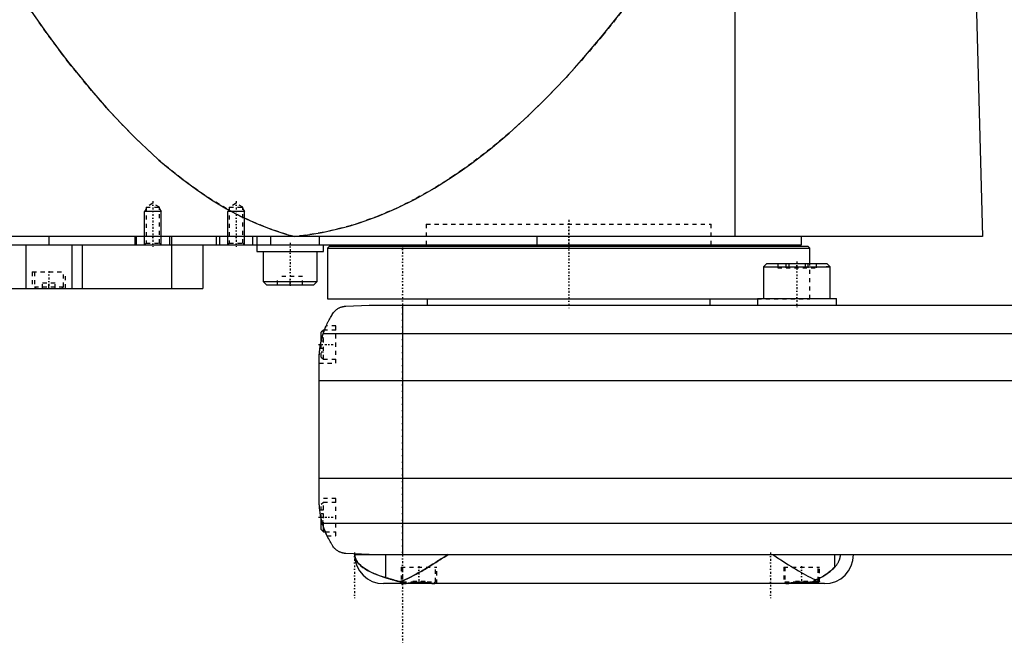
# Model space of a CAD drawing. Extents: x -502 to 174, y -139 to 498.
# Tile 2 of 7: x -332 to -95, y -81 to 69. Entities that reach past the tile are written whole.
import ezdxf

# ---------------------------------------------------------------- set-up
doc = ezdxf.new("R2010")
doc.units = 0
doc.linetypes.add('CENTER', pattern=[1.5, 0.45, -0.5, 0.05, -0.5])
doc.linetypes.add('DASHED', pattern=[2, 1, -1])
for name, color, linetype in [('AM_0', 7, 'CONTINUOUS'), ('AM_10', 7, 'CONTINUOUS'), ('AM_3', 7, 'DASHED'), ('AM_7', 7, 'CENTER')]:
    doc.layers.add(name, color=color, linetype=linetype)

msp = doc.modelspace()

# ---------------------------------------------------------------- linework, layer by layer
at = {"layer": 'AM_0', "color": 7, "linetype": 'CONTINUOUS'}
for p, q in [((-160, 16.5), (-160, 75.49)), ((-102, 73.35), (-100.5, 16.5)), ((-100.5, 16.5), (-502, 16.5)), ((-498, 14.5), (-144, 14.5)), ((-330.52, 14.5), (-330.52, 4)), ((-325, 16.5), (-325, 14.5)), ((-319.48, 14.5), (-319.48, 4)), ((-317, 14.5), (-317, 4)), ((-304.35, 16.5), (-304.35, 14.5)), ((-304, 16.5), (-304, 14.5)), ((-296, 16.5), (-296, 14.5)), ((-295.51, 14.5), (-295.51, 4)), ((-295.5, 16.5), (-295.5, 14.5)), ((-288, 14.5), (-288, 4)), ((-284.75, 16.5), (-284.75, 14.5)), ((-284, 16.5), (-284, 14.5)), ((-276, 16.5), (-276, 14.5)), ((-275, 16.5), (-275, 12.9)), ((-271.73, 16.5), (-271.73, 14.5)), ((-260.01, 16.5), (-260.01, 14.5)), ((-259, 12.9), (-259, 14.5)), ((-234.25, 14.5), (-234.25, 14.2)), ((-207.66, 16.5), (-207.66, 14.5)), ((-165.75, 14.2), (-165.75, 14.5)), ((-144, 14.5), (-144, 16.5)), ((-275, 12.9), (-259, 12.9)), ((-273.5, 12.9), (-273.5, 5.7)), ((-260.5, 5.7), (-260.5, 12.9)), ((-257.5, 14.2), (-258, 13.7)), ((-258, 13.7), (-258, 1.5)), ((-258, 13.7), (-142, 13.7)), ((-257.5, 14.2), (-142.5, 14.2)), ((-142, 13.7), (-142.5, 14.2)), ((-142, 10), (-142, 13.7)), ((-152.32, 10), (-153.12, 9.2)), ((-152.32, 10), (-137.92, 10)), ((-137.12, 9.2), (-137.92, 10)), ((-153.12, 9.2), (-153.12, 1.6)), ((-153.12, 9.2), (-137.12, 9.2)), ((-137.12, 1.6), (-137.12, 9.2)), ((-273.5, 5.7), (-272.7, 4.9)), ((-273.5, 5.7), (-260.5, 5.7)), ((-272.7, 4.9), (-261.3, 4.9)), ((-261.3, 4.9), (-260.5, 5.7)), ((-484.3, 4), (-288, 4)), ((-258, 1.5), (-154.62, 1.5)), ((-253.58, -0.25), (-248, 0)), ((-248, 0), (58, 0)), ((-234, 1.5), (-234, 0)), ((-166, 0), (-166, 1.5)), ((-154.62, 1.6), (-154.62, 0)), ((-154.62, 1.6), (-135.62, 1.6)), ((-135.62, 0), (-135.62, 1.6)), ((-240, 0), (-240, -60)), ((-259, -6), (-259.5, -6.5)), ((-259.5, -8.59), (-259.5, -6.5)), ((-259.01, -6.81), (69.01, -6.81)), ((-258.72, -6), (-259, -6)), ((-259, -6.79), (-259, -6)), ((-260, -46.97), (-260, -13.03)), ((-260, -18.16), (70, -18.16)), ((-260, -41.62), (70, -41.62)), ((-259.5, -54), (-259.5, -51.41)), ((-259.5, -54), (-259, -54.5)), ((-259.24, -52.43), (69.24, -52.43)), ((-259, -54.5), (-259, -53.21)), ((-259, -54.5), (-258.53, -54.5)), ((-248, -60), (-253.58, -59.75)), ((-251.5, -60), (58, -60)), ((-243.98, -65.57), (-243.98, -60)), ((-136.02, -63.01), (-136.02, -60)), ((-147.6, -67), (-244.5, -67)), ((-239.66, -66.94), (-239.6, -67)), ((-232.4, -67), (-232.39, -66.99)), ((-147.61, -66.99), (-147.6, -67)), ((-138.5, -67), (-147.6, -67)), ((-141.02, -66.6), (-140, -66.6)), ((-140.4, -67), (-140, -66.6)), ((-140, -66.6), (-140, -66.38))]:
    msp.add_line(p, q, dxfattribs=at)
for points in [[(-331.04, 73.35, 0), (-329.24, 70.69, 0), (-325.62, 65.55, 0), (-322.01, 60.66, 0), (-320.21, 58.31, 0), (-318.4, 56.02, 0), (-314.79, 51.62, 0), (-311.17, 47.47, 0), (-307.56, 43.57, 0), (-303.95, 39.92, 0), (-300.33, 36.51, 0), (-298.53, 34.9, 0), (-296.72, 33.35, 0), (-293.11, 30.44, 0), (-289.49, 27.78, 0), (-285.88, 25.36, 0), (-282.26, 23.19, 0), (-278.65, 21.27, 0), (-276.84, 20.41, 0), (-275.04, 19.6, 0), (-271.42, 18.17, 0), (-267.81, 17, 0), (-266, 16.5, 0)], [(-266, 16.5, 0), (-263.75, 16.74, 0), (-259.26, 17.45, 0), (-254.77, 18.47, 0), (-252.52, 19.09, 0), (-250.27, 19.79, 0), (-245.78, 21.42, 0), (-241.29, 23.35, 0), (-236.8, 25.59, 0), (-232.3, 28.14, 0), (-227.81, 30.99, 0), (-225.56, 32.53, 0), (-223.32, 34.15, 0), (-218.83, 37.61, 0), (-214.33, 41.38, 0), (-209.84, 45.46, 0), (-205.35, 49.84, 0), (-200.86, 54.53, 0), (-198.61, 56.99, 0), (-196.37, 59.53, 0), (-191.88, 64.83, 0), (-187.39, 70.43, 0), (-185.14, 73.35, 0)], [(-259.01, -6.81, 0), (-258.95, -6.65, 0), (-258.84, -6.32, 0), (-258.72, -5.99, 0), (-258.66, -5.83, 0), (-258.59, -5.66, 0), (-258.46, -5.34, 0), (-258.33, -5.03, 0), (-258.19, -4.72, 0), (-258.05, -4.42, 0), (-257.91, -4.12, 0), (-257.83, -3.97, 0), (-257.76, -3.83, 0), (-257.61, -3.55, 0), (-257.46, -3.27, 0), (-257.3, -3, 0), (-257.15, -2.74, 0), (-257, -2.49, 0), (-256.92, -2.37, 0), (-256.85, -2.25, 0), (-256.7, -2.02, 0), (-256.55, -1.8, 0), (-256.48, -1.69, 0)], [(-256.48, -1.69, 0), (-256.4, -1.61, 0), (-256.26, -1.45, 0), (-256.11, -1.31, 0), (-256.03, -1.24, 0), (-255.95, -1.17, 0), (-255.8, -1.05, 0), (-255.64, -0.94, 0), (-255.49, -0.84, 0), (-255.33, -0.75, 0), (-255.18, -0.67, 0), (-255.1, -0.63, 0), (-255.02, -0.59, 0), (-254.87, -0.53, 0), (-254.72, -0.48, 0), (-254.57, -0.42, 0), (-254.47, -0.4, 0), (-254.44, -0.39, 0), (-254.42, -0.38, 0), (-254.4, -0.38, 0), (-254.39, -0.37, 0), (-254.36, -0.37, 0), (-254.33, -0.36, 0), (-254.3, -0.35, 0), (-254.28, -0.35, 0), (-254.25, -0.34, 0), (-254.23, -0.34, 0), (-254.22, -0.33, 0), (-254.19, -0.33, 0), (-254.16, -0.32, 0), (-254.14, -0.32, 0), (-254.13, -0.32, 0), (-254.1, -0.31, 0), (-254.07, -0.31, 0), (-254.05, -0.3, 0), (-254.04, -0.3, 0), (-254.01, -0.3, 0), (-253.98, -0.29, 0), (-253.95, -0.29, 0), (-253.92, -0.28, 0), (-253.88, -0.28, 0), (-253.87, -0.28, 0), (-253.85, -0.28, 0), (-253.82, -0.27, 0), (-253.79, -0.27, 0), (-253.76, -0.27, 0), (-253.73, -0.26, 0), (-253.69, -0.26, 0), (-253.68, -0.26, 0), (-253.66, -0.26, 0), (-253.63, -0.26, 0), (-253.6, -0.25, 0), (-253.58, -0.25, 0)], [(-260, -13.03, 0), (-260, -12.86, 0), (-259.99, -12.52, 0), (-259.98, -12.18, 0), (-259.97, -12.01, 0), (-259.96, -11.84, 0), (-259.94, -11.5, 0), (-259.91, -11.15, 0), (-259.88, -10.81, 0), (-259.83, -10.46, 0), (-259.79, -10.12, 0), (-259.76, -9.94, 0), (-259.73, -9.77, 0), (-259.67, -9.42, 0), (-259.6, -9.07, 0), (-259.53, -8.72, 0), (-259.45, -8.37, 0), (-259.36, -8.03, 0), (-259.32, -7.85, 0), (-259.27, -7.68, 0), (-259.17, -7.33, 0), (-259.06, -6.99, 0), (-259.01, -6.81, 0)], [(-258.72, -6, 0), (-258.7, -5.95, 0), (-258.66, -5.85, 0), (-258.63, -5.75, 0), (-258.61, -5.71, 0), (-258.59, -5.66, 0), (-258.56, -5.58, 0), (-258.53, -5.49, 0), (-258.49, -5.42, 0), (-258.47, -5.35, 0), (-258.44, -5.29, 0), (-258.43, -5.26, 0), (-258.42, -5.23, 0), (-258.39, -5.18, 0), (-258.37, -5.13, 0), (-258.36, -5.09, 0), (-258.34, -5.06, 0), (-258.33, -5.04, 0), (-258.33, -5.03, 0), (-258.32, -5.02, 0), (-258.32, -5.01, 0), (-258.32, -5, 0), (-258.32, -5, 0)], [(-260, -13.03, 0), (-260, -12.94, 0), (-260, -12.76, 0), (-259.99, -12.57, 0), (-259.99, -12.47, 0), (-259.99, -12.36, 0), (-259.98, -12.14, 0), (-259.97, -11.91, 0), (-259.95, -11.67, 0), (-259.93, -11.42, 0), (-259.91, -11.15, 0), (-259.9, -11.02, 0), (-259.88, -10.89, 0), (-259.85, -10.62, 0), (-259.82, -10.34, 0), (-259.78, -10.07, 0), (-259.74, -9.8, 0), (-259.69, -9.53, 0), (-259.67, -9.4, 0), (-259.64, -9.26, 0), (-259.59, -8.99, 0), (-259.53, -8.72, 0), (-259.5, -8.59, 0)], [(-259.5, -51.41, 0), (-259.53, -51.27, 0), (-259.59, -50.98, 0), (-259.65, -50.69, 0), (-259.68, -50.54, 0), (-259.7, -50.4, 0), (-259.75, -50.1, 0), (-259.8, -49.81, 0), (-259.84, -49.51, 0), (-259.87, -49.23, 0), (-259.9, -48.95, 0), (-259.91, -48.81, 0), (-259.93, -48.68, 0), (-259.95, -48.43, 0), (-259.96, -48.18, 0), (-259.98, -47.96, 0), (-259.98, -47.75, 0), (-259.99, -47.55, 0), (-259.99, -47.46, 0), (-260, -47.37, 0), (-260, -47.19, 0), (-260, -47.04, 0), (-260, -46.97, 0)], [(-259.5, -51.41, 0), (-259.53, -51.27, 0), (-259.59, -50.98, 0), (-259.65, -50.69, 0), (-259.68, -50.54, 0), (-259.7, -50.4, 0), (-259.75, -50.1, 0), (-259.8, -49.81, 0), (-259.84, -49.51, 0), (-259.87, -49.23, 0), (-259.9, -48.95, 0), (-259.91, -48.81, 0), (-259.93, -48.68, 0), (-259.95, -48.43, 0), (-259.96, -48.18, 0), (-259.98, -47.96, 0), (-259.98, -47.75, 0), (-259.99, -47.55, 0), (-259.99, -47.46, 0), (-260, -47.37, 0), (-260, -47.19, 0), (-260, -47.04, 0), (-260, -46.97, 0)], [(-256.48, -58.31, 0), (-256.55, -58.19, 0), (-256.72, -57.95, 0), (-256.88, -57.69, 0), (-256.97, -57.56, 0), (-257.05, -57.42, 0), (-257.22, -57.14, 0), (-257.39, -56.85, 0), (-257.56, -56.55, 0), (-257.72, -56.24, 0), (-257.89, -55.91, 0), (-257.97, -55.75, 0), (-258.05, -55.58, 0), (-258.21, -55.24, 0), (-258.37, -54.88, 0), (-258.52, -54.53, 0), (-258.66, -54.16, 0), (-258.8, -53.78, 0), (-258.87, -53.6, 0), (-258.94, -53.4, 0), (-259.06, -53.02, 0), (-259.18, -52.62, 0), (-259.24, -52.43, 0)], [(-258.09, -55.5, 0), (-258.09, -55.5, 0), (-258.09, -55.49, 0), (-258.1, -55.48, 0), (-258.1, -55.47, 0), (-258.11, -55.46, 0), (-258.12, -55.44, 0), (-258.13, -55.4, 0), (-258.15, -55.37, 0), (-258.17, -55.32, 0), (-258.2, -55.27, 0), (-258.21, -55.24, 0), (-258.22, -55.21, 0), (-258.25, -55.15, 0), (-258.28, -55.08, 0), (-258.31, -55, 0), (-258.35, -54.92, 0), (-258.39, -54.84, 0), (-258.41, -54.79, 0), (-258.43, -54.75, 0), (-258.47, -54.65, 0), (-258.51, -54.55, 0), (-258.53, -54.5, 0)], [(-253.58, -59.75, 0), (-253.6, -59.75, 0), (-253.63, -59.74, 0), (-253.67, -59.74, 0), (-253.68, -59.74, 0), (-253.7, -59.74, 0), (-253.73, -59.74, 0), (-253.76, -59.73, 0), (-253.8, -59.73, 0), (-253.83, -59.73, 0), (-253.86, -59.72, 0), (-253.88, -59.72, 0), (-253.9, -59.72, 0), (-253.93, -59.71, 0), (-253.96, -59.71, 0), (-253.99, -59.71, 0), (-254.02, -59.7, 0), (-254.06, -59.7, 0), (-254.07, -59.69, 0), (-254.09, -59.69, 0), (-254.12, -59.68, 0), (-254.15, -59.68, 0), (-254.16, -59.68, 0), (-254.18, -59.67, 0), (-254.21, -59.67, 0), (-254.24, -59.66, 0), (-254.25, -59.66, 0), (-254.27, -59.65, 0), (-254.3, -59.65, 0), (-254.32, -59.64, 0), (-254.35, -59.63, 0), (-254.38, -59.63, 0), (-254.41, -59.62, 0), (-254.42, -59.62, 0), (-254.44, -59.61, 0), (-254.47, -59.6, 0), (-254.49, -59.6, 0), (-254.59, -59.57, 0), (-254.74, -59.52, 0), (-254.9, -59.46, 0), (-255.05, -59.39, 0), (-255.13, -59.36, 0), (-255.21, -59.32, 0), (-255.37, -59.23, 0), (-255.53, -59.14, 0), (-255.69, -59.03, 0), (-255.84, -58.92, 0), (-256, -58.79, 0), (-256.07, -58.73, 0), (-256.14, -58.66, 0), (-256.28, -58.53, 0), (-256.41, -58.38, 0), (-256.48, -58.31, 0)], [(-251.44, -60, 0), (-251.44, -60, 0), (-251.44, -60, 0), (-251.44, -60.01, 0), (-251.44, -60.01, 0), (-251.44, -60.01, 0), (-251.44, -60.01, 0), (-251.44, -60.01, 0), (-251.44, -60.01, 0), (-251.44, -60.02, 0), (-251.44, -60.02, 0), (-251.44, -60.02, 0), (-251.44, -60.02, 0), (-251.44, -60.02, 0), (-251.44, -60.02, 0), (-251.44, -60.03, 0), (-251.44, -60.03, 0), (-251.44, -60.03, 0), (-251.44, -60.03, 0), (-251.44, -60.03, 0), (-251.44, -60.03, 0), (-251.44, -60.04, 0), (-251.44, -60.04, 0), (-251.44, -60.04, 0), (-251.44, -60.04, 0), (-251.44, -60.04, 0), (-251.44, -60.04, 0), (-251.44, -60.04, 0), (-251.44, -60.04, 0), (-251.44, -60.05, 0), (-251.44, -60.05, 0), (-251.44, -60.05, 0), (-251.44, -60.05, 0), (-251.44, -60.05, 0), (-251.44, -60.05, 0), (-251.44, -60.06, 0), (-251.44, -60.06, 0), (-251.44, -60.06, 0), (-251.44, -60.08, 0), (-251.44, -60.09, 0), (-251.44, -60.1, 0), (-251.44, -60.1, 0), (-251.44, -60.11, 0), (-251.44, -60.12, 0), (-251.44, -60.13, 0), (-251.44, -60.13, 0), (-251.44, -60.14, 0), (-251.44, -60.15, 0), (-251.44, -60.16, 0), (-251.44, -60.16, 0), (-251.44, -60.17, 0), (-251.44, -60.18, 0), (-251.44, -60.18, 0), (-251.43, -60.19, 0), (-251.43, -60.19, 0), (-251.43, -60.2, 0), (-251.43, -60.2, 0), (-251.43, -60.21, 0), (-251.43, -60.21, 0), (-251.43, -60.22, 0), (-251.43, -60.24, 0), (-251.43, -60.28, 0), (-251.42, -60.32, 0), (-251.42, -60.36, 0), (-251.41, -60.39, 0), (-251.41, -60.41, 0), (-251.41, -60.43, 0), (-251.4, -60.46, 0), (-251.39, -60.5, 0), (-251.36, -60.63, 0), (-251.33, -60.74, 0), (-251.3, -60.86, 0), (-251.21, -61.09, 0), (-251.08, -61.35, 0), (-250.9, -61.65, 0), (-250.67, -61.97, 0), (-250.36, -62.32, 0), (-250.17, -62.51, 0), (-249.97, -62.7, 0), (-249.49, -63.08, 0), (-248.95, -63.46, 0), (-248.35, -63.82, 0), (-247.69, -64.17, 0), (-246.97, -64.51, 0), (-246.59, -64.67, 0), (-246.19, -64.83, 0), (-245.35, -65.14, 0), (-244.45, -65.43, 0), (-243.98, -65.57, 0)], [(-240.54, -66.54, 0), (-240.25, -66.44, 0), (-239.69, -66.22, 0), (-239.11, -65.96, 0), (-238.82, -65.83, 0), (-238.52, -65.69, 0), (-237.91, -65.38, 0), (-237.29, -65.06, 0), (-236.65, -64.71, 0), (-236, -64.34, 0), (-235.35, -63.96, 0), (-235.01, -63.77, 0), (-234.68, -63.57, 0), (-234.01, -63.16, 0), (-233.33, -62.75, 0), (-232.66, -62.33, 0), (-231.98, -61.9, 0), (-231.31, -61.47, 0), (-230.97, -61.26, 0), (-230.64, -61.05, 0), (-229.97, -60.62, 0), (-229.32, -60.21, 0), (-229, -60, 0)], [(-151, -60, 0), (-150.71, -60.18, 0), (-150.13, -60.56, 0), (-149.55, -60.93, 0), (-149.25, -61.12, 0), (-148.95, -61.31, 0), (-148.35, -61.69, 0), (-147.75, -62.07, 0), (-147.15, -62.45, 0), (-146.55, -62.82, 0), (-145.95, -63.19, 0), (-145.65, -63.37, 0), (-145.35, -63.55, 0), (-144.76, -63.9, 0), (-144.17, -64.24, 0), (-143.59, -64.57, 0), (-143.02, -64.89, 0), (-142.46, -65.19, 0), (-142.18, -65.33, 0), (-141.91, -65.47, 0), (-141.37, -65.74, 0), (-140.84, -65.98, 0), (-140.59, -66.1, 0)], [(-136.02, -63.01, 0), (-135.97, -62.95, 0), (-135.87, -62.84, 0), (-135.77, -62.72, 0), (-135.71, -62.66, 0), (-135.66, -62.6, 0), (-135.56, -62.46, 0), (-135.46, -62.33, 0), (-135.36, -62.18, 0), (-135.27, -62.04, 0), (-135.18, -61.88, 0), (-135.13, -61.8, 0), (-135.09, -61.72, 0), (-135.01, -61.56, 0), (-134.94, -61.39, 0), (-134.9, -61.28, 0), (-134.89, -61.25, 0), (-134.87, -61.22, 0), (-134.87, -61.2, 0), (-134.86, -61.19, 0), (-134.85, -61.16, 0), (-134.84, -61.12, 0), (-134.83, -61.09, 0), (-134.82, -61.06, 0), (-134.81, -61.02, 0), (-134.81, -61.01, 0), (-134.8, -60.99, 0), (-134.79, -60.96, 0), (-134.78, -60.92, 0), (-134.77, -60.89, 0), (-134.76, -60.85, 0), (-134.76, -60.82, 0), (-134.75, -60.8, 0), (-134.75, -60.78, 0), (-134.74, -60.75, 0), (-134.73, -60.71, 0), (-134.73, -60.69, 0), (-134.72, -60.68, 0), (-134.72, -60.64, 0), (-134.71, -60.6, 0), (-134.71, -60.58, 0), (-134.7, -60.56, 0), (-134.7, -60.53, 0), (-134.69, -60.49, 0), (-134.69, -60.45, 0), (-134.68, -60.41, 0), (-134.68, -60.37, 0), (-134.68, -60.35, 0), (-134.67, -60.34, 0), (-134.67, -60.3, 0), (-134.67, -60.26, 0), (-134.67, -60.22, 0), (-134.66, -60.18, 0), (-134.66, -60.14, 0), (-134.66, -60.12, 0), (-134.66, -60.1, 0), (-134.66, -60.06, 0), (-134.66, -60.02, 0), (-134.66, -60, 0)], [(-140.59, -66.1, 0), (-140.43, -66.03, 0), (-140.11, -65.89, 0), (-139.8, -65.75, 0), (-139.65, -65.68, 0), (-139.5, -65.6, 0), (-139.21, -65.44, 0), (-138.92, -65.28, 0), (-138.64, -65.12, 0), (-138.37, -64.95, 0), (-138.11, -64.78, 0), (-137.98, -64.69, 0), (-137.86, -64.6, 0), (-137.61, -64.42, 0), (-137.37, -64.24, 0), (-137.14, -64.05, 0), (-136.92, -63.86, 0), (-136.71, -63.68, 0), (-136.6, -63.58, 0), (-136.5, -63.49, 0), (-136.3, -63.29, 0), (-136.11, -63.1, 0), (-136.02, -63.01, 0)], [(-243.98, -65.57, 0), (-243.9, -65.6, 0), (-243.75, -65.64, 0), (-243.59, -65.69, 0), (-243.51, -65.71, 0), (-243.43, -65.74, 0), (-243.26, -65.79, 0), (-243.08, -65.84, 0), (-242.91, -65.9, 0), (-242.72, -65.95, 0), (-242.54, -66.01, 0), (-242.44, -66.04, 0), (-242.34, -66.07, 0), (-242.15, -66.12, 0), (-241.95, -66.18, 0), (-241.74, -66.24, 0), (-241.53, -66.3, 0), (-241.32, -66.35, 0), (-241.21, -66.38, 0), (-241.1, -66.41, 0), (-240.88, -66.46, 0), (-240.65, -66.52, 0), (-240.54, -66.54, 0)], [(-141.85, -66.78, 0), (-141.81, -66.77, 0), (-141.74, -66.75, 0), (-141.67, -66.72, 0), (-141.63, -66.7, 0), (-141.59, -66.69, 0), (-141.52, -66.66, 0), (-141.45, -66.63, 0), (-141.38, -66.59, 0), (-141.31, -66.56, 0), (-141.24, -66.52, 0), (-141.2, -66.5, 0), (-141.17, -66.48, 0), (-141.1, -66.44, 0), (-141.03, -66.4, 0), (-140.96, -66.36, 0), (-140.89, -66.31, 0), (-140.82, -66.27, 0), (-140.79, -66.25, 0), (-140.75, -66.22, 0), (-140.69, -66.17, 0), (-140.62, -66.12, 0), (-140.59, -66.1, 0)], [(-240.54, -66.54, 0), (-240.51, -66.56, 0), (-240.44, -66.6, 0), (-240.38, -66.63, 0), (-240.34, -66.65, 0), (-240.31, -66.66, 0), (-240.24, -66.69, 0), (-240.18, -66.72, 0), (-240.11, -66.75, 0), (-240.04, -66.78, 0), (-239.97, -66.8, 0), (-239.94, -66.81, 0), (-239.91, -66.82, 0), (-239.84, -66.84, 0), (-239.77, -66.87, 0), (-239.7, -66.88, 0), (-239.64, -66.9, 0), (-239.57, -66.92, 0), (-239.53, -66.92, 0), (-239.5, -66.93, 0), (-239.43, -66.95, 0), (-239.36, -66.96, 0), (-239.33, -66.96, 0)], [(-240.3, -66.96, 0), (-240.3, -66.96, 0), (-240.29, -66.95, 0), (-240.28, -66.95, 0), (-240.27, -66.95, 0), (-240.26, -66.94, 0), (-240.24, -66.94, 0), (-240.21, -66.94, 0), (-240.17, -66.94, 0), (-240.13, -66.93, 0), (-240.08, -66.93, 0), (-240.05, -66.93, 0), (-240.02, -66.93, 0), (-239.96, -66.93, 0), (-239.89, -66.94, 0), (-239.82, -66.94, 0), (-239.74, -66.94, 0), (-239.66, -66.94, 0), (-239.62, -66.95, 0), (-239.57, -66.95, 0), (-239.48, -66.95, 0), (-239.38, -66.96, 0), (-239.33, -66.96, 0)], [(-240.03, -67, 0), (-240.04, -67, 0), (-240.07, -67, 0), (-240.1, -67, 0), (-240.11, -67, 0), (-240.12, -67, 0), (-240.15, -67, 0), (-240.17, -66.99, 0), (-240.19, -66.99, 0), (-240.21, -66.99, 0), (-240.22, -66.99, 0), (-240.23, -66.99, 0), (-240.24, -66.99, 0), (-240.25, -66.98, 0), (-240.26, -66.98, 0), (-240.27, -66.98, 0), (-240.28, -66.97, 0), (-240.29, -66.97, 0), (-240.29, -66.97, 0), (-240.29, -66.97, 0), (-240.3, -66.97, 0), (-240.3, -66.96, 0), (-240.3, -66.96, 0)], [(-239.33, -66.96, 0), (-239.3, -66.96, 0), (-239.25, -66.95, 0), (-239.2, -66.95, 0), (-239.17, -66.94, 0), (-239.15, -66.94, 0), (-239.1, -66.93, 0), (-239.04, -66.92, 0), (-238.99, -66.91, 0), (-238.93, -66.91, 0), (-238.88, -66.9, 0), (-238.85, -66.89, 0), (-238.82, -66.89, 0), (-238.76, -66.88, 0), (-238.7, -66.87, 0), (-238.64, -66.86, 0), (-238.58, -66.85, 0), (-238.51, -66.84, 0), (-238.48, -66.84, 0), (-238.45, -66.83, 0), (-238.39, -66.82, 0), (-238.32, -66.81, 0), (-238.29, -66.8, 0), (-238.25, -66.8, 0), (-238.18, -66.79, 0), (-238.12, -66.78, 0), (-238.08, -66.77, 0), (-238.05, -66.77, 0), (-237.97, -66.76, 0), (-237.9, -66.75, 0), (-237.83, -66.74, 0), (-237.76, -66.73, 0), (-237.69, -66.72, 0), (-237.65, -66.72, 0), (-237.61, -66.71, 0), (-237.54, -66.7, 0), (-237.46, -66.7, 0), (-237.39, -66.69, 0), (-237.31, -66.68, 0), (-237.24, -66.67, 0), (-237.2, -66.67, 0), (-237.16, -66.66, 0), (-237.08, -66.66, 0), (-237, -66.65, 0), (-236.93, -66.65, 0), (-236.85, -66.64, 0), (-236.77, -66.64, 0), (-236.73, -66.63, 0), (-236.69, -66.63, 0), (-236.62, -66.63, 0), (-236.54, -66.62, 0), (-236.46, -66.62, 0), (-236.38, -66.62, 0), (-236.31, -66.62, 0), (-236.27, -66.61, 0), (-236.23, -66.61, 0), (-236.15, -66.61, 0), (-236.08, -66.61, 0), (-236, -66.61, 0), (-235.92, -66.61, 0), (-235.85, -66.61, 0), (-235.81, -66.61, 0), (-235.77, -66.61, 0), (-235.69, -66.62, 0), (-235.62, -66.62, 0), (-235.58, -66.62, 0), (-235.54, -66.62, 0), (-235.46, -66.62, 0), (-235.38, -66.63, 0), (-235.34, -66.63, 0), (-235.3, -66.63, 0), (-235.23, -66.64, 0), (-235.15, -66.64, 0), (-235.07, -66.65, 0), (-234.99, -66.65, 0), (-234.92, -66.66, 0), (-234.88, -66.66, 0), (-234.84, -66.66, 0), (-234.76, -66.67, 0), (-234.69, -66.68, 0), (-234.61, -66.69, 0), (-234.54, -66.7, 0), (-234.46, -66.7, 0), (-234.42, -66.71, 0), (-234.39, -66.71, 0), (-234.31, -66.72, 0), (-234.24, -66.73, 0), (-234.17, -66.74, 0), (-234.1, -66.75, 0), (-234.02, -66.76, 0), (-233.99, -66.76, 0), (-233.95, -66.77, 0), (-233.88, -66.78, 0), (-233.82, -66.79, 0), (-233.75, -66.8, 0), (-233.68, -66.81, 0), (-233.61, -66.82, 0), (-233.58, -66.83, 0), (-233.55, -66.83, 0), (-233.48, -66.84, 0), (-233.42, -66.85, 0), (-233.36, -66.86, 0), (-233.3, -66.87, 0), (-233.24, -66.88, 0), (-233.21, -66.88, 0), (-233.18, -66.89, 0), (-233.12, -66.9, 0), (-233.06, -66.91, 0), (-233.04, -66.91, 0), (-233.01, -66.91, 0), (-232.96, -66.92, 0), (-232.9, -66.93, 0), (-232.88, -66.93, 0), (-232.85, -66.94, 0), (-232.8, -66.95, 0), (-232.75, -66.95, 0), (-232.7, -66.96, 0), (-232.65, -66.97, 0), (-232.6, -66.97, 0), (-232.58, -66.97, 0), (-232.55, -66.98, 0), (-232.51, -66.98, 0), (-232.46, -66.99, 0), (-232.42, -66.99, 0), (-232.37, -66.99, 0), (-232.33, -67, 0), (-232.31, -67, 0), (-232.29, -67, 0), (-232.25, -67, 0), (-232.21, -67, 0), (-232.19, -67, 0)], [(-147.81, -67, 0), (-147.79, -67, 0), (-147.76, -67, 0), (-147.73, -67, 0), (-147.71, -67, 0), (-147.7, -67, 0), (-147.66, -67, 0), (-147.63, -66.99, 0), (-147.59, -66.99, 0), (-147.56, -66.99, 0), (-147.52, -66.98, 0), (-147.5, -66.98, 0), (-147.48, -66.98, 0), (-147.44, -66.98, 0), (-147.41, -66.97, 0), (-147.37, -66.97, 0), (-147.33, -66.96, 0), (-147.29, -66.96, 0), (-147.27, -66.95, 0), (-147.25, -66.95, 0), (-147.2, -66.95, 0), (-147.16, -66.94, 0), (-147.14, -66.94, 0), (-147.12, -66.93, 0), (-147.08, -66.93, 0), (-147.03, -66.92, 0), (-147.01, -66.92, 0), (-146.99, -66.91, 0), (-146.94, -66.91, 0), (-146.9, -66.9, 0), (-146.85, -66.89, 0), (-146.8, -66.89, 0), (-146.76, -66.88, 0), (-146.73, -66.87, 0), (-146.71, -66.87, 0), (-146.66, -66.86, 0), (-146.61, -66.85, 0), (-146.56, -66.85, 0), (-146.5, -66.84, 0), (-146.45, -66.83, 0), (-146.42, -66.83, 0), (-146.4, -66.82, 0), (-146.34, -66.81, 0), (-146.29, -66.81, 0), (-146.24, -66.8, 0), (-146.18, -66.79, 0), (-146.12, -66.78, 0), (-146.1, -66.78, 0), (-146.07, -66.77, 0), (-146.01, -66.76, 0), (-145.95, -66.76, 0), (-145.89, -66.75, 0), (-145.84, -66.74, 0), (-145.78, -66.73, 0), (-145.75, -66.73, 0), (-145.72, -66.73, 0), (-145.66, -66.72, 0), (-145.6, -66.71, 0), (-145.54, -66.7, 0), (-145.47, -66.7, 0), (-145.41, -66.69, 0), (-145.38, -66.69, 0), (-145.35, -66.68, 0), (-145.29, -66.68, 0), (-145.23, -66.67, 0), (-145.2, -66.67, 0), (-145.16, -66.67, 0), (-145.1, -66.66, 0), (-145.04, -66.65, 0), (-145.01, -66.65, 0), (-144.98, -66.65, 0), (-144.91, -66.64, 0), (-144.85, -66.64, 0), (-144.79, -66.64, 0), (-144.72, -66.63, 0), (-144.66, -66.63, 0), (-144.63, -66.63, 0), (-144.6, -66.63, 0), (-144.53, -66.62, 0), (-144.47, -66.62, 0), (-144.41, -66.62, 0), (-144.34, -66.62, 0), (-144.28, -66.61, 0), (-144.25, -66.61, 0), (-144.22, -66.61, 0), (-144.15, -66.61, 0), (-144.09, -66.61, 0), (-144.03, -66.61, 0), (-143.97, -66.61, 0), (-143.91, -66.61, 0), (-143.87, -66.61, 0), (-143.84, -66.61, 0), (-143.78, -66.61, 0), (-143.72, -66.61, 0), (-143.65, -66.62, 0), (-143.59, -66.62, 0), (-143.53, -66.62, 0), (-143.5, -66.62, 0), (-143.47, -66.62, 0), (-143.4, -66.63, 0), (-143.34, -66.63, 0), (-143.27, -66.63, 0), (-143.21, -66.64, 0), (-143.15, -66.64, 0), (-143.12, -66.64, 0), (-143.08, -66.64, 0), (-143.02, -66.65, 0), (-142.96, -66.65, 0), (-142.93, -66.66, 0), (-142.9, -66.66, 0), (-142.83, -66.67, 0), (-142.77, -66.67, 0), (-142.74, -66.67, 0), (-142.71, -66.68, 0), (-142.65, -66.68, 0), (-142.58, -66.69, 0), (-142.52, -66.7, 0), (-142.46, -66.7, 0), (-142.4, -66.71, 0), (-142.37, -66.71, 0), (-142.34, -66.72, 0), (-142.28, -66.73, 0), (-142.22, -66.73, 0), (-142.16, -66.74, 0), (-142.1, -66.75, 0), (-142.05, -66.76, 0), (-142.02, -66.76, 0), (-141.99, -66.76, 0), (-141.93, -66.77, 0), (-141.87, -66.78, 0), (-141.85, -66.78, 0)], [(-141.85, -66.78, 0), (-141.74, -66.76, 0), (-141.53, -66.72, 0), (-141.33, -66.67, 0), (-141.24, -66.65, 0), (-141.14, -66.63, 0), (-140.96, -66.59, 0), (-140.79, -66.54, 0), (-140.63, -66.51, 0), (-140.48, -66.47, 0), (-140.34, -66.44, 0), (-140.28, -66.43, 0), (-140.22, -66.41, 0), (-140.11, -66.39, 0), (-140.01, -66.38, 0), (-139.92, -66.37, 0), (-139.85, -66.37, 0), (-139.79, -66.37, 0), (-139.77, -66.38, 0), (-139.75, -66.38, 0), (-139.72, -66.4, 0), (-139.7, -66.42, 0), (-139.7, -66.44, 0)], [(-139.7, -66.44, 0), (-139.7, -66.44, 0), (-139.7, -66.45, 0), (-139.71, -66.47, 0), (-139.71, -66.48, 0), (-139.72, -66.48, 0), (-139.73, -66.5, 0), (-139.74, -66.52, 0), (-139.76, -66.53, 0), (-139.78, -66.55, 0), (-139.8, -66.57, 0), (-139.82, -66.58, 0), (-139.83, -66.59, 0), (-139.86, -66.61, 0), (-139.89, -66.63, 0), (-139.92, -66.65, 0), (-139.96, -66.67, 0), (-140, -66.69, 0), (-140.02, -66.7, 0), (-140.04, -66.71, 0), (-140.08, -66.73, 0), (-140.13, -66.75, 0), (-140.16, -66.76, 0)]]:
    msp.add_polyline3d(points, dxfattribs=at)
for centre, start, end in [((-244.5, -60), 180, 270), ((-138.5, -60), 270, 0)]:
    msp.add_arc(centre, 7, start, end, dxfattribs=at)
at = {"layer": 'AM_10', "color": 7, "linetype": 'CONTINUOUS'}
for p, q in [((-301.62, 23.16), (-302, 22.5)), ((-298, 22.5), (-302, 22.5)), ((-302, 14.5), (-302, 22.5)), ((-298.38, 23.16), (-298, 22.5)), ((-298, 14.5), (-298, 22.5)), ((-281.62, 23.16), (-282, 22.5)), ((-278, 22.5), (-282, 22.5)), ((-282, 14.5), (-282, 22.5)), ((-278.38, 23.16), (-278, 22.5)), ((-278, 14.5), (-278, 22.5))]:
    msp.add_line(p, q, dxfattribs=at)
at = {"layer": 'AM_3', "color": 6, "linetype": 'DASHED'}
for p, q in [((-300, 24.5), (-301.62, 23.56)), ((-298.38, 23.56), (-300, 24.5)), ((-280, 24.5), (-281.62, 23.56)), ((-278.38, 23.56), (-280, 24.5)), ((-301.62, 23.56), (-301.62, 14.88)), ((-301.62, 23.56), (-298.38, 23.56)), ((-298.38, 14.88), (-298.38, 23.56)), ((-281.62, 23.56), (-281.62, 14.88)), ((-281.62, 23.56), (-278.38, 23.56)), ((-278.38, 14.88), (-278.38, 23.56)), ((-234.25, 19.5), (-234.25, 14.5)), ((-234.25, 19.5), (-165.75, 19.5)), ((-165.75, 14.5), (-165.75, 19.5)), ((-301.62, 14.88), (-302, 14.5)), ((-301.62, 14.88), (-298.38, 14.88)), ((-298, 14.5), (-298.38, 14.88)), ((-281.62, 14.88), (-282, 14.5)), ((-281.62, 14.88), (-278.38, 14.88)), ((-278, 14.5), (-278.38, 14.88)), ((-149.72, 10), (-149.72, 9)), ((-147.77, 10), (-147.77, 9)), ((-147.07, 10), (-147.07, 9)), ((-143.16, 10), (-143.16, 9)), ((-142.47, 10), (-142.47, 9)), ((-142, 1.5), (-142, 10)), ((-140.52, 10), (-140.52, 9)), ((-329, 8), (-329, 4)), ((-329, 8), (-321, 8)), ((-328.5, 8), (-328.5, 4.4)), ((-321.5, 4.4), (-321.5, 8)), ((-321, 4), (-321, 8)), ((-153.12, 9.2), (-151.67, 9.2)), ((-149.72, 9), (-140.52, 9)), ((-137.12, 9.2), (-138.56, 9.2)), ((-326.5, 4), (-326.5, 5.25)), ((-323.5, 5.25), (-326.5, 5.25)), ((-325, 4), (-325, 5.25)), ((-323.5, 4), (-323.5, 5.25)), ((-270, 4.9), (-270, 6.9)), ((-264, 6.9), (-270, 6.9)), ((-267, 4.9), (-267, 6.9)), ((-264, 4.9), (-264, 6.9)), ((-328.5, 4.4), (-328.1, 4)), ((-328.5, 4.4), (-321.5, 4.4)), ((-321.9, 4), (-321.5, 4.4)), ((-154.62, 1.6), (-154.17, 1.6)), ((-154.62, 1.5), (-142, 1.5)), ((-154.17, 1.6), (-154.17, 1.5)), ((-150.92, 1.5), (-150.92, 1.6)), ((-137.12, 1.6), (-135.62, 1.6)), ((-259, -13), (-259, -6.79)), ((-256, -6), (-258.72, -6)), ((-256, -5), (-258.32, -5)), ((-256, -14), (-256, -5)), ((-259.5, -7.77), (-259, -7.77)), ((-259.5, -12.5), (-259.5, -8.59)), ((-259.5, -8.63), (-259, -8.63)), ((-259.5, -10.37), (-259, -10.37)), ((-259.5, -11.23), (-259, -11.23)), ((-260, -14), (-256, -14)), ((-259.5, -12.5), (-259, -13)), ((-259, -13), (-256, -13)), ((-256, -46.5), (-260, -46.5)), ((-256, -55.5), (-256, -46.5)), ((-259, -47.5), (-259.5, -48)), ((-259.5, -51.41), (-259.5, -48)), ((-259.5, -49.27), (-259, -49.27)), ((-256, -47.5), (-259, -47.5)), ((-259, -53.21), (-259, -47.5)), ((-259.5, -50.13), (-259, -50.13)), ((-259.5, -51.87), (-259, -51.87)), ((-259.5, -52.73), (-259, -52.73)), ((-258.53, -54.5), (-256, -54.5)), ((-258.09, -55.5), (-256, -55.5)), ((-240.3, -63), (-240.3, -66.96)), ((-240.3, -63), (-231.7, -63)), ((-240, -63), (-240, -66.6)), ((-232, -66.6), (-232, -63)), ((-231.7, -67), (-231.7, -63)), ((-148.3, -63), (-148.3, -67)), ((-148.3, -63), (-139.7, -63)), ((-148, -63), (-148, -66.6)), ((-140, -66.38), (-140, -63)), ((-139.7, -66.44), (-139.7, -63)), ((-240, -66.6), (-239.66, -66.94)), ((-240, -66.6), (-232, -66.6)), ((-232.4, -67), (-239.6, -67)), ((-237.5, -67), (-237.5, -66.5)), ((-234.5, -66.5), (-237.5, -66.5)), ((-236, -67), (-236, -66.5)), ((-234.5, -67), (-234.5, -66.5)), ((-232.39, -66.99), (-232, -66.6)), ((-148, -66.6), (-147.61, -66.99)), ((-148, -66.6), (-141.02, -66.6)), ((-145.5, -67), (-145.5, -66.5)), ((-142.5, -66.5), (-145.5, -66.5)), ((-144, -67), (-144, -66.5)), ((-142.5, -67), (-142.5, -66.5))]:
    msp.add_line(p, q, dxfattribs=at)
for points in [[(-266, 16.5, 0), (-267.81, 17, 0), (-271.42, 18.17, 0), (-275.04, 19.6, 0), (-276.84, 20.41, 0), (-278.65, 21.27, 0), (-282.26, 23.19, 0), (-285.88, 25.36, 0), (-289.49, 27.78, 0), (-293.11, 30.44, 0), (-296.72, 33.35, 0), (-298.53, 34.9, 0), (-300.33, 36.51, 0), (-303.95, 39.92, 0), (-307.56, 43.57, 0), (-311.17, 47.47, 0), (-314.79, 51.62, 0), (-318.4, 56.02, 0), (-320.21, 58.31, 0), (-322.01, 60.66, 0), (-325.62, 65.55, 0), (-329.24, 70.69, 0), (-331.04, 73.35, 0)], [(-185.14, 73.35, 0), (-187.39, 70.43, 0), (-191.88, 64.83, 0), (-196.37, 59.53, 0), (-198.61, 56.99, 0), (-200.86, 54.53, 0), (-205.35, 49.84, 0), (-209.84, 45.46, 0), (-214.33, 41.38, 0), (-218.83, 37.61, 0), (-223.32, 34.15, 0), (-225.56, 32.53, 0), (-227.81, 30.99, 0), (-232.3, 28.14, 0), (-236.8, 25.59, 0), (-241.29, 23.35, 0), (-245.78, 21.42, 0), (-250.27, 19.79, 0), (-252.52, 19.09, 0), (-254.77, 18.47, 0), (-259.26, 17.45, 0), (-263.75, 16.74, 0), (-266, 16.5, 0)], [(-259.5, -8.59, 0), (-259.48, -8.5, 0), (-259.44, -8.33, 0), (-259.4, -8.17, 0), (-259.38, -8.08, 0), (-259.36, -8, 0), (-259.31, -7.84, 0), (-259.27, -7.67, 0), (-259.22, -7.52, 0), (-259.18, -7.36, 0), (-259.13, -7.21, 0), (-259.11, -7.13, 0), (-259.09, -7.06, 0), (-259.04, -6.92, 0), (-259, -6.78, 0), (-258.95, -6.65, 0), (-258.91, -6.52, 0), (-258.87, -6.39, 0), (-258.85, -6.34, 0), (-258.82, -6.28, 0), (-258.78, -6.16, 0), (-258.74, -6.05, 0), (-258.72, -6, 0)], [(-259.15, -52.73, 0), (-259.16, -52.7, 0), (-259.18, -52.63, 0), (-259.2, -52.55, 0), (-259.21, -52.52, 0), (-259.22, -52.48, 0), (-259.25, -52.41, 0), (-259.27, -52.34, 0), (-259.29, -52.26, 0), (-259.31, -52.19, 0), (-259.33, -52.12, 0), (-259.34, -52.08, 0), (-259.35, -52.04, 0), (-259.36, -51.97, 0), (-259.38, -51.9, 0), (-259.4, -51.82, 0), (-259.42, -51.75, 0), (-259.44, -51.67, 0), (-259.45, -51.64, 0), (-259.46, -51.6, 0), (-259.47, -51.52, 0), (-259.49, -51.45, 0), (-259.5, -51.41, 0)], [(-258.53, -54.5, 0), (-258.54, -54.46, 0), (-258.58, -54.38, 0), (-258.61, -54.3, 0), (-258.62, -54.26, 0), (-258.64, -54.22, 0), (-258.67, -54.13, 0), (-258.71, -54.04, 0), (-258.74, -53.95, 0), (-258.78, -53.86, 0), (-258.81, -53.76, 0), (-258.83, -53.71, 0), (-258.85, -53.66, 0), (-258.88, -53.56, 0), (-258.92, -53.46, 0), (-258.95, -53.35, 0), (-258.99, -53.24, 0), (-259.03, -53.13, 0), (-259.04, -53.08, 0), (-259.06, -53.02, 0), (-259.1, -52.91, 0), (-259.13, -52.79, 0), (-259.15, -52.73, 0)], [(-243.98, -65.57, 0), (-244.41, -65.45, 0), (-245.25, -65.18, 0), (-246.04, -64.89, 0), (-246.41, -64.75, 0), (-246.78, -64.6, 0), (-247.46, -64.29, 0), (-248.09, -63.97, 0), (-248.67, -63.63, 0), (-249.2, -63.29, 0), (-249.67, -62.94, 0), (-249.89, -62.76, 0), (-250.09, -62.58, 0), (-250.46, -62.21, 0), (-250.77, -61.84, 0), (-251.03, -61.45, 0), (-251.21, -61.1, 0), (-251.32, -60.78, 0), (-251.36, -60.64, 0), (-251.37, -60.62, 0), (-251.38, -60.57, 0), (-251.39, -60.53, 0), (-251.39, -60.51, 0), (-251.39, -60.49, 0), (-251.4, -60.45, 0), (-251.41, -60.42, 0), (-251.41, -60.38, 0), (-251.42, -60.34, 0), (-251.42, -60.31, 0), (-251.42, -60.29, 0), (-251.43, -60.28, 0), (-251.43, -60.25, 0), (-251.43, -60.21, 0), (-251.43, -60.2, 0), (-251.43, -60.19, 0), (-251.43, -60.19, 0), (-251.44, -60.18, 0), (-251.44, -60.18, 0), (-251.44, -60.18, 0), (-251.44, -60.17, 0), (-251.44, -60.16, 0), (-251.44, -60.16, 0), (-251.44, -60.15, 0), (-251.44, -60.15, 0), (-251.44, -60.15, 0), (-251.44, -60.14, 0), (-251.44, -60.14, 0), (-251.44, -60.13, 0), (-251.44, -60.13, 0), (-251.44, -60.12, 0), (-251.44, -60.12, 0), (-251.44, -60.12, 0), (-251.44, -60.11, 0), (-251.44, -60.11, 0), (-251.44, -60.11, 0), (-251.44, -60.1, 0), (-251.44, -60.1, 0), (-251.44, -60.09, 0), (-251.44, -60.09, 0), (-251.44, -60.09, 0), (-251.44, -60.08, 0), (-251.44, -60.08, 0), (-251.44, -60.07, 0), (-251.44, -60.06, 0), (-251.44, -60.06, 0), (-251.44, -60.06, 0), (-251.44, -60.05, 0), (-251.44, -60.05, 0), (-251.44, -60.04, 0), (-251.44, -60.03, 0), (-251.44, -60.03, 0), (-251.44, -60.02, 0), (-251.44, -60.02, 0), (-251.44, -60.02, 0), (-251.44, -60.01, 0), (-251.44, -60, 0), (-251.44, -60, 0)], [(-229, -60, 0), (-229.32, -60.21, 0), (-229.97, -60.62, 0), (-230.64, -61.05, 0), (-230.97, -61.26, 0), (-231.31, -61.47, 0), (-231.98, -61.9, 0), (-232.66, -62.33, 0), (-233.33, -62.75, 0), (-234.01, -63.16, 0), (-234.68, -63.57, 0), (-235.01, -63.77, 0), (-235.35, -63.96, 0), (-236, -64.34, 0), (-236.65, -64.71, 0), (-237.29, -65.06, 0), (-237.91, -65.38, 0), (-238.52, -65.69, 0), (-238.82, -65.83, 0), (-239.11, -65.96, 0), (-239.69, -66.22, 0), (-240.25, -66.44, 0), (-240.54, -66.54, 0)], [(-136.02, -63.01, 0), (-136.12, -63.1, 0), (-136.31, -63.3, 0), (-136.51, -63.5, 0), (-136.62, -63.59, 0), (-136.72, -63.69, 0), (-136.94, -63.88, 0), (-137.17, -64.07, 0), (-137.41, -64.26, 0), (-137.65, -64.45, 0), (-137.91, -64.63, 0), (-138.04, -64.72, 0), (-138.17, -64.81, 0), (-138.43, -64.99, 0), (-138.71, -65.16, 0), (-138.98, -65.32, 0), (-139.26, -65.48, 0), (-139.55, -65.63, 0), (-139.7, -65.7, 0), (-139.84, -65.77, 0), (-140.14, -65.91, 0), (-140.44, -66.04, 0), (-140.59, -66.1, 0)], [(-240.54, -66.54, 0), (-240.65, -66.52, 0), (-240.88, -66.46, 0), (-241.1, -66.41, 0), (-241.21, -66.38, 0), (-241.32, -66.35, 0), (-241.53, -66.3, 0), (-241.74, -66.24, 0), (-241.95, -66.18, 0), (-242.15, -66.12, 0), (-242.34, -66.07, 0), (-242.44, -66.04, 0), (-242.53, -66.01, 0), (-242.72, -65.95, 0), (-242.9, -65.9, 0), (-243.08, -65.84, 0), (-243.26, -65.79, 0), (-243.42, -65.74, 0), (-243.51, -65.71, 0), (-243.59, -65.69, 0), (-243.75, -65.64, 0), (-243.9, -65.6, 0), (-243.98, -65.57, 0)], [(-140.59, -66.1, 0), (-140.62, -66.12, 0), (-140.69, -66.17, 0), (-140.75, -66.22, 0), (-140.79, -66.25, 0), (-140.82, -66.27, 0), (-140.89, -66.31, 0), (-140.96, -66.36, 0), (-141.03, -66.4, 0), (-141.1, -66.44, 0), (-141.17, -66.48, 0), (-141.2, -66.5, 0), (-141.24, -66.52, 0), (-141.31, -66.56, 0), (-141.38, -66.59, 0), (-141.45, -66.63, 0), (-141.52, -66.66, 0), (-141.59, -66.69, 0), (-141.63, -66.7, 0), (-141.67, -66.72, 0), (-141.74, -66.75, 0), (-141.81, -66.77, 0), (-141.85, -66.78, 0)], [(-239.33, -66.96, 0), (-239.36, -66.96, 0), (-239.43, -66.95, 0), (-239.5, -66.93, 0), (-239.53, -66.92, 0), (-239.57, -66.92, 0), (-239.64, -66.9, 0), (-239.7, -66.88, 0), (-239.77, -66.87, 0), (-239.84, -66.84, 0), (-239.91, -66.82, 0), (-239.94, -66.81, 0), (-239.97, -66.8, 0), (-240.04, -66.78, 0), (-240.11, -66.75, 0), (-240.18, -66.72, 0), (-240.24, -66.69, 0), (-240.31, -66.66, 0), (-240.34, -66.65, 0), (-240.38, -66.63, 0), (-240.44, -66.6, 0), (-240.51, -66.56, 0), (-240.54, -66.54, 0)], [(-141.85, -66.78, 0), (-141.87, -66.78, 0), (-141.93, -66.77, 0), (-141.99, -66.76, 0), (-142.02, -66.76, 0), (-142.05, -66.76, 0), (-142.1, -66.75, 0), (-142.16, -66.74, 0), (-142.22, -66.73, 0), (-142.28, -66.73, 0), (-142.34, -66.72, 0), (-142.37, -66.71, 0), (-142.4, -66.71, 0), (-142.46, -66.7, 0), (-142.52, -66.7, 0), (-142.58, -66.69, 0), (-142.65, -66.68, 0), (-142.71, -66.68, 0), (-142.74, -66.67, 0), (-142.77, -66.67, 0), (-142.83, -66.67, 0), (-142.9, -66.66, 0), (-142.93, -66.66, 0), (-142.96, -66.65, 0), (-143.02, -66.65, 0), (-143.08, -66.64, 0), (-143.12, -66.64, 0), (-143.15, -66.64, 0), (-143.21, -66.64, 0), (-143.27, -66.63, 0), (-143.34, -66.63, 0), (-143.4, -66.63, 0), (-143.47, -66.62, 0), (-143.5, -66.62, 0), (-143.53, -66.62, 0), (-143.59, -66.62, 0), (-143.65, -66.62, 0), (-143.72, -66.61, 0), (-143.78, -66.61, 0), (-143.84, -66.61, 0), (-143.87, -66.61, 0), (-143.91, -66.61, 0), (-143.97, -66.61, 0), (-144.03, -66.61, 0), (-144.09, -66.61, 0), (-144.15, -66.61, 0), (-144.22, -66.61, 0), (-144.25, -66.61, 0), (-144.28, -66.61, 0), (-144.34, -66.62, 0), (-144.41, -66.62, 0), (-144.47, -66.62, 0), (-144.53, -66.62, 0), (-144.6, -66.63, 0), (-144.63, -66.63, 0), (-144.66, -66.63, 0), (-144.72, -66.63, 0), (-144.79, -66.64, 0), (-144.85, -66.64, 0), (-144.91, -66.64, 0), (-144.98, -66.65, 0), (-145.01, -66.65, 0), (-145.04, -66.65, 0), (-145.1, -66.66, 0), (-145.16, -66.67, 0), (-145.2, -66.67, 0), (-145.23, -66.67, 0), (-145.29, -66.68, 0), (-145.35, -66.68, 0), (-145.38, -66.69, 0), (-145.41, -66.69, 0), (-145.47, -66.7, 0), (-145.54, -66.7, 0), (-145.6, -66.71, 0), (-145.66, -66.72, 0), (-145.72, -66.73, 0), (-145.75, -66.73, 0), (-145.78, -66.73, 0), (-145.84, -66.74, 0), (-145.89, -66.75, 0), (-145.95, -66.76, 0), (-146.01, -66.76, 0), (-146.07, -66.77, 0), (-146.1, -66.78, 0), (-146.12, -66.78, 0), (-146.18, -66.79, 0), (-146.24, -66.8, 0), (-146.29, -66.81, 0), (-146.34, -66.81, 0), (-146.4, -66.82, 0), (-146.42, -66.83, 0), (-146.45, -66.83, 0), (-146.5, -66.84, 0), (-146.56, -66.85, 0), (-146.61, -66.85, 0), (-146.66, -66.86, 0), (-146.71, -66.87, 0), (-146.73, -66.87, 0), (-146.76, -66.88, 0), (-146.8, -66.89, 0), (-146.85, -66.89, 0), (-146.9, -66.9, 0), (-146.94, -66.91, 0), (-146.99, -66.91, 0), (-147.01, -66.92, 0), (-147.03, -66.92, 0), (-147.08, -66.93, 0), (-147.12, -66.93, 0), (-147.14, -66.94, 0), (-147.16, -66.94, 0), (-147.2, -66.95, 0), (-147.25, -66.95, 0), (-147.27, -66.95, 0), (-147.29, -66.96, 0), (-147.33, -66.96, 0), (-147.37, -66.97, 0), (-147.41, -66.97, 0), (-147.44, -66.98, 0), (-147.48, -66.98, 0), (-147.5, -66.98, 0), (-147.52, -66.98, 0), (-147.56, -66.99, 0), (-147.59, -66.99, 0), (-147.63, -66.99, 0), (-147.66, -67, 0), (-147.7, -67, 0), (-147.71, -67, 0), (-147.73, -67, 0), (-147.76, -67, 0), (-147.79, -67, 0), (-147.81, -67, 0)], [(-140, -66.38, 0), (-140.03, -66.38, 0), (-140.09, -66.39, 0), (-140.16, -66.4, 0), (-140.2, -66.41, 0), (-140.24, -66.42, 0), (-140.32, -66.43, 0), (-140.4, -66.45, 0), (-140.5, -66.47, 0), (-140.59, -66.5, 0), (-140.69, -66.52, 0), (-140.74, -66.53, 0), (-140.8, -66.55, 0), (-140.91, -66.57, 0), (-141.02, -66.6, 0), (-141.14, -66.63, 0), (-141.26, -66.66, 0), (-141.38, -66.69, 0), (-141.45, -66.7, 0), (-141.51, -66.71, 0), (-141.64, -66.74, 0), (-141.78, -66.77, 0), (-141.85, -66.78, 0)], [(-140.16, -66.76, 0), (-140.18, -66.77, 0), (-140.24, -66.79, 0), (-140.3, -66.81, 0), (-140.34, -66.82, 0), (-140.37, -66.83, 0), (-140.44, -66.85, 0), (-140.51, -66.87, 0), (-140.58, -66.89, 0), (-140.66, -66.9, 0), (-140.74, -66.92, 0), (-140.78, -66.93, 0), (-140.82, -66.94, 0), (-140.91, -66.95, 0), (-141, -66.96, 0), (-141.09, -66.97, 0), (-141.18, -66.98, 0), (-141.28, -66.99, 0), (-141.33, -66.99, 0), (-141.38, -66.99, 0), (-141.48, -67, 0), (-141.58, -67, 0), (-141.63, -67, 0)], [(-139.7, -66.42, 0), (-139.7, -66.41, 0), (-139.71, -66.41, 0), (-139.71, -66.4, 0), (-139.72, -66.4, 0), (-139.72, -66.39, 0), (-139.73, -66.39, 0), (-139.74, -66.38, 0), (-139.75, -66.38, 0), (-139.77, -66.38, 0), (-139.78, -66.37, 0), (-139.79, -66.37, 0), (-139.8, -66.37, 0), (-139.82, -66.37, 0), (-139.84, -66.37, 0), (-139.86, -66.37, 0), (-139.88, -66.37, 0), (-139.9, -66.37, 0), (-139.92, -66.37, 0), (-139.93, -66.37, 0), (-139.96, -66.37, 0), (-139.98, -66.38, 0), (-140, -66.38, 0)], [(-139.7, -66.44, 0), (-139.7, -66.43, 0), (-139.7, -66.43, 0), (-139.7, -66.42, 0), (-139.7, -66.42, 0)]]:
    msp.add_polyline3d(points, dxfattribs=at)
at = {"layer": 'AM_7', "color": 4, "linetype": 'CENTER'}
for p, q in [((-300, 25), (-300, 14)), ((-280, 25), (-280, 14)), ((-200, 20.48), (-200, -0.98)), ((-200, 19.75), (-200, 14.25)), ((-267, 14.98), (-267, 4.42)), ((-240, 14.35), (-240, -81.35)), ((-145.12, 10.5), (-145.12, -0.5)), ((-325, 8.2), (-325, 3.8)), ((-260.2, -9.5), (-255.8, -9.5)), ((-260.2, -51), (-255.8, -51)), ((-251.5, -59.5), (-251.5, -70.5)), ((-151.5, -59.5), (-151.5, -70.5)), ((-236, -62.8), (-236, -67.2)), ((-144, -62.8), (-144, -67.2))]:
    msp.add_line(p, q, dxfattribs=at)

doc.saveas('drawing.dxf')
